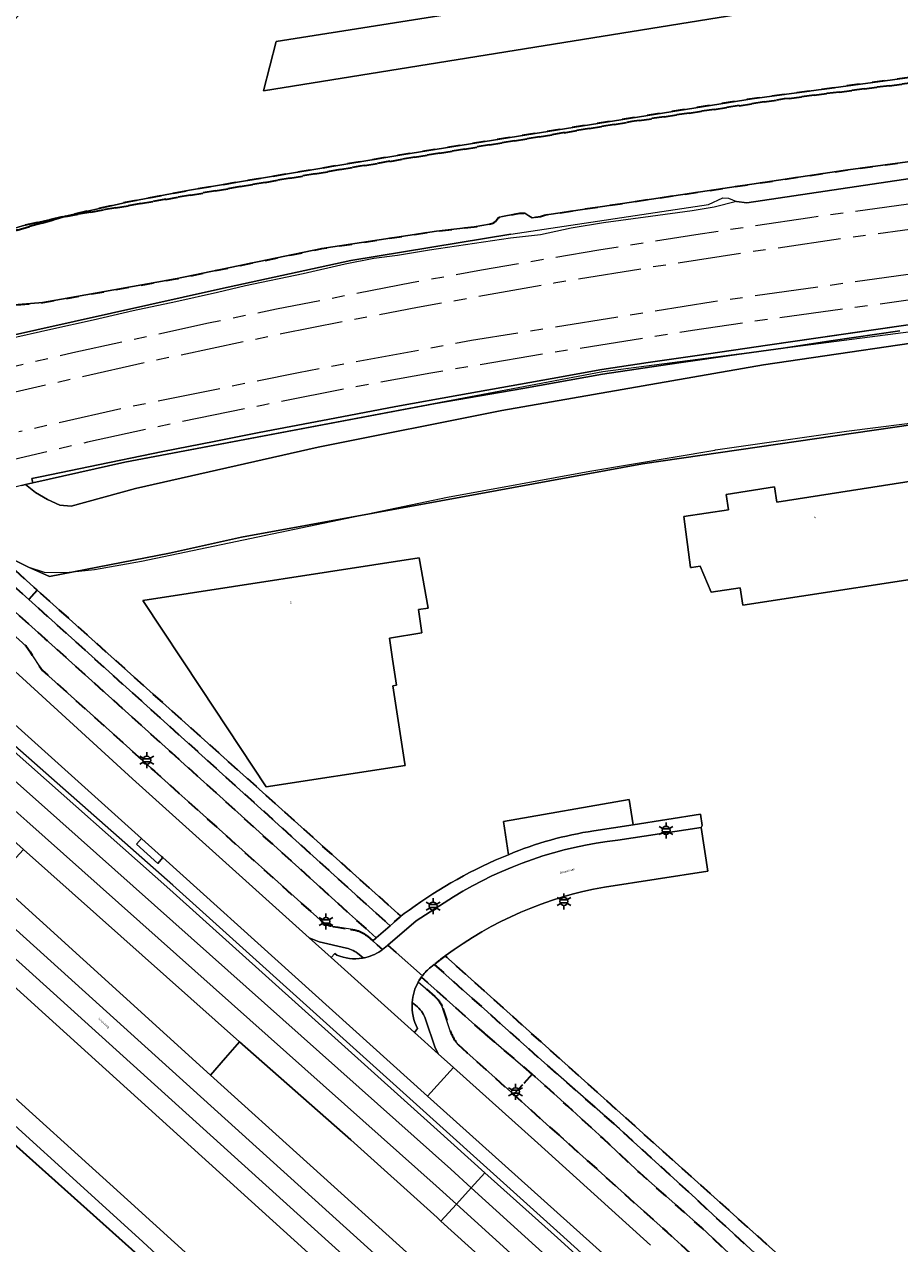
# Model space of a CAD drawing. Extents: x 105780 to 185197, y 477999 to 525027.
# Tile 162 of 256: x 108934 to 109072, y 478722 to 478915. Entities that reach past the tile are written whole.
import ezdxf
from ezdxf.enums import TextEntityAlignment as Align

# ---------------------------------------------------------------- set-up
doc = ezdxf.new("R2010")
doc.units = 0
doc.linetypes.add('AM-AS', pattern=[16, 10, -2, 2, -2])
doc.linetypes.add('XX-HIDDEN', pattern=[4, 2, -2])
for name, color, linetype, lineweight in [('B-GV-GR-GRAS_GAZON-G', 252, 'Continuous', 13), ('B-GV-GR-MATERIAALGRENS-G', 252, 'XX-HIDDEN', 35), ('B-RO-IE-MEUBILAIR_WEGMEUBILAIR-S', 252, 'Continuous', 25), ('B-RO-IE-TERREINAFSCHEIDING_KUNSTMATIG_HEKWERK-G', 252, 'IE-TERREINAFSCHEIDING-KUNSTMATIG', 18), ('B-RO-IE-TERREINAFSCHEIDING_KUNSTMATIG_SCHUTTING-G', 252, 'IE-TERREINAFSCHEIDING-KUNSTMATIG-DICHT', 18), ('B-WE-AM-AS_SPOOR-G', 252, 'AM-AS', 18), ('B-WE-GW-WATERGANG_SLOOT_INSTEEK-G', 252, 'Continuous', 30), ('B-XX-KG-KADASTRAAL_BEBOUWING-G', 252, 'Continuous', 20), ('B1-WE-GK-BESCHOEIING-G', 130, 'GK-BESCHOEIING', 35), ('B1-WE-GW-TALUD_KRUIN-G', 252, 'Continuous', 25), ('B1-WE-KW-KUNSTWERK_GELUIDSWERING_SCHERM-G', 170, 'Continuous', 18), ('B1-WE-OG-BEBOUWING-T18', 7, 'Continuous', 18), ('B1-WE-OG-TERREIN_ERF-GV', 252, 'Continuous', 18), ('B1-WE-OG-TOPOGRAFIE-T18', 10, 'Continuous', 18), ('B1-WE-OG-WEG-GV', 7, 'Continuous', 18), ('B1-WE-VH-VERHARDING_ASFALT-GV', 252, 'Continuous', 18), ('B1-WE-VH-VERHARDING_BETONSTRAATSTEEN-GV', 252, 'Continuous', 18), ('B1-WE-VH-VERHARDING_HALFVERHARDING-GV', 252, 'Continuous', 18), ('B1-WE-VH-VERHARDING_OPEN-GV', 252, 'Continuous', 18), ('B1-WE-VH-VERHARDING_TEGEL-GV', 252, 'Continuous', 18)]:
    doc.layers.add(name, color=color, linetype=linetype, lineweight=lineweight)
doc.styles.add('NLCS-ISO', font='NLCS-ISO.ttf')
doc.styles.add('NLCS-ISO-M200-T18', font='NLCS-ISO.ttf', dxfattribs={"height": 0.36})
doc.linetypes.add('GK-BESCHOEIING', pattern='A,30,-5,[1,NLCS.SHX,S=1,R=0,X=0,Y=0],-5', length=40)
doc.linetypes.add('IE-TERREINAFSCHEIDING-KUNSTMATIG', pattern='A,4,[82,NLCS.SHX,S=0.75,R=90,X=0,Y=0],4,-2', length=10)
doc.linetypes.add('IE-TERREINAFSCHEIDING-KUNSTMATIG-DICHT', pattern='A,8,-1,[82,NLCS.SHX,S=0.75,R=90,X=0,Y=0],-1', length=10)

# ---------------------------------------------------------------- blocks, each defined once
blk = doc.blocks.new('B-SIE-WEG_LICHTMAST-SO')
at = {"ltscale": 0.1}
for p, q in [((-1.1, 0.63), (-2.19, 1.27)), ((0, 1.27), (0, 2.53)), ((1.1, 0.63), (2.19, 1.27)), ((-1.1, -0.63), (-2.19, -1.27)), ((0, -1.27), (0, -2.53)), ((1.1, -0.63), (2.19, -1.27))]:
    blk.add_line(p, q, dxfattribs=at)
at = {"flags": 128}
for points in [[(-1.16, 0.5), (1.16, 0.5)], [(-1.16, -0.5), (1.16, -0.5)]]:
    blk.add_lwpolyline(points, dxfattribs=at)
at = {"ltscale": 0.1}
blk.add_circle((0, 0), 1.27, dxfattribs=at)
at = {"style": 'NLCS-ISO'}
blk.add_attdef('TYPE', text='', height=1.8, dxfattribs=at).set_placement((0, 2.53), align=Align.BOTTOM_CENTER)

msp = doc.modelspace()

# ---------------------------------------------------------------- linework, layer by layer
at = {"layer": 'B-GV-GR-GRAS_GAZON-G', "flags": 128}
for points in [[(109100.134, 478897.078), (109063.273, 478892.101), (109015.988, 478885.046), (109015.348, 478884.841), (109014.039, 478884.584), (109013.506, 478884.901), (109012.905, 478885.354), (109012.555, 478885.352), (109012.067, 478885.336), (109011.236, 478885.17), (109009.351, 478884.811), (109008.872, 478884.706), (109008.65, 478884.589), (109008.377, 478884.24), (109008.227, 478884.014), (109008.043, 478883.864), (109007.791, 478883.736), (109007.274, 478883.592), (109004.887, 478883.174), (108998.925, 478882.499), (108980.755, 478879.735), (108957.57, 478874.925), (108936.599, 478871.177), (108928.7, 478870.568)], [(108924.26, 478864.313), (108964.689, 478873.355), (108985.315, 478877.835), (109010.682, 478882.016), (109041.95, 478886.734), (109044.225, 478887.771), (109045.096, 478887.724), (109046.362, 478887.179), (109048.013, 478886.985), (109085.242, 478892.539)], [(109083.732, 478866.208), (109050.641, 478861.315), (109009.259, 478854.1), (108980.189, 478848.306), (108951.271, 478841.76), (108941.074, 478838.977), (108939.278, 478839.122), (108937.339, 478840.026), (108935.397, 478841.09), (108933.827, 478842.371), (108933.241, 478842.226)], [(109072.226, 478866.7), (109061.314, 478865.113), (109053.79, 478863.943), (109046.43, 478862.988), (109037.267, 478861.624), (109025.195, 478859.861), (109012.549, 478857.597), (108998.738, 478855.229), (108949.551, 478845.926), (108935.005, 478842.637), (108933.827, 478842.371), (108935.397, 478841.09), (108937.339, 478840.026), (108939.278, 478839.122), (108941.074, 478838.977), (108951.271, 478841.76), (108980.189, 478848.306), (109009.259, 478854.1), (109050.641, 478861.315), (109083.732, 478866.208)], [(108928.331, 478832.267), (108934.227, 478829.325), (108937.616, 478827.816), (108956.614, 478831.51), (108968.046, 478834.064), (108999.578, 478839.819), (109031.524, 478845.673), (109083.447, 478853.187)]]:
    msp.add_lwpolyline(points, dxfattribs=at)
at = {"layer": 'B-GV-GR-MATERIAALGRENS-G', "flags": 128}
for points in [[(108910.049, 478876.833), (108908.181, 478876.273), (108907.436, 478875.976), (108906.822, 478875.679), (108906.806, 478875.671), (108907.119, 478874.005), (108928.649, 478881.015), (108932.446, 478882.641), (108940.12, 478884.822), (108986.783, 478892.775), (109029.809, 478899.84), (109053.946, 478903.425), (109087.131, 478907.602), (109112.803, 478911.431), (109129.455, 478913.246), (109131.426, 478913.009), (109131.301, 478913.636), (109125.262, 478913.769), (109048.884, 478903.456), (108993.752, 478894.642), (108959.808, 478888.962), (108950.177, 478887.154), (108933.391, 478883.331), (108929.932, 478882.291), (108929.782, 478882.246), (108923.746, 478880.209), (108913.901, 478877.574), (108913.897, 478877.573)], [(109134.269, 478898.626), (109131.426, 478913.009), (109129.455, 478913.246), (109112.803, 478911.431), (109087.131, 478907.602), (109053.946, 478903.425), (109029.809, 478899.84), (108986.783, 478892.775), (108940.12, 478884.822), (108932.446, 478882.641), (108928.649, 478881.015), (108907.119, 478874.005), (108908.646, 478865.459), (108917.705, 478867.482), (108921.14, 478868.64), (108925.747, 478869.953), (108928.7, 478870.568), (108936.599, 478871.177), (108957.57, 478874.925), (108980.755, 478879.735), (108998.925, 478882.499), (109004.887, 478883.174), (109007.274, 478883.592), (109007.791, 478883.736), (109008.043, 478883.864), (109008.227, 478884.014), (109008.377, 478884.24), (109008.65, 478884.589), (109008.872, 478884.706), (109009.351, 478884.811), (109011.236, 478885.17), (109012.067, 478885.336), (109012.555, 478885.352), (109012.905, 478885.354), (109013.506, 478884.901), (109014.039, 478884.584), (109015.348, 478884.841), (109015.988, 478885.046), (109063.273, 478892.101), (109100.134, 478897.078), (109126.731, 478900.421), (109131.998, 478900.871), (109132.832, 478900.429)], [(108920.745, 478839.072), (108902.259, 478856.06), (108900.209, 478858.212), (108898.921, 478860.464), (108898.692, 478861.587), (108893.842, 478860.597), (108918.115, 478838.517), (108918.332, 478838.568), (108934.358, 478824.159), (108935.696, 478825.661), (108928.331, 478832.267), (108926.185, 478834.193)], [(108935.696, 478825.661), (108934.358, 478824.159), (108942.69, 478816.668), (108965.571, 478796.067), (108991.543, 478772.518), (108993.036, 478773.846), (108993.266, 478774.021)], [(109014.043, 478749.03), (109011.126, 478745.785), (109013.458, 478743.693), (109016.852, 478740.651), (109019.007, 478738.72), (109022.085, 478735.96), (109024.479, 478733.815), (109035.353, 478724.046), (109038.265, 478721.424), (109041.135, 478718.83), (109048.221, 478712.425), (109050.138, 478714.347), (109052.134, 478712.302), (109050.344, 478710.423), (109052.674, 478708.394), (109057.019, 478704.461), (109059.406, 478706.909), (109056.298, 478710.035), (109050.431, 478715.727), (109040.882, 478724.685), (109038.046, 478727.201), (109031.062, 478733.396), (109027.384, 478736.85), (109025.226, 478738.876), (109021.742, 478742.073), (109019.679, 478743.953), (109016.306, 478746.995)]]:
    msp.add_lwpolyline(points, close=True, dxfattribs=at)
for points in [[(108890.265, 478859.875), (108888.545, 478861.438), (108887.871, 478860.467), (108887.779, 478860.056), (108887.79, 478859.375), (108887.828, 478856.964), (108910.248, 478836.665), (108914.599, 478832.726), (108919.954, 478829.376), (108933.946, 478816.772), (108934.554, 478815.873), (108936.539, 478812.936), (108941.091, 478808.845), (108947.59, 478802.995), (108954.245, 478797.005), (108956.413, 478795.051), (108958.121, 478793.511), (108961.413, 478790.544), (108980.467, 478773.435)], [(108987.959, 478770.886), (108988.833, 478770.108), (108989.364, 478770.581), (108987.012, 478772.711), (108985.143, 478774.403), (108964.58, 478793.025), (108961.524, 478795.793), (108960.997, 478796.27), (108959.035, 478798.04), (108957.006, 478799.87), (108943.813, 478811.773), (108938.024, 478816.996), (108936.967, 478817.945), (108914.879, 478837.76), (108914.999, 478837.788), (108890.265, 478859.875)], [(108982.482, 478772.424), (108983.267, 478772.29), (108985.265, 478771.95)], [(108998.556, 478766.395), (109006.913, 478758.915), (109008.365, 478757.619), (109013.219, 478753.285), (109016.422, 478750.425), (109027.883, 478740.347), (109030.055, 478738.367), (109039.934, 478729.32), (109042.683, 478726.741), (109045.238, 478724.397), (109053.32, 478716.982), (109059.492, 478711.024), (109061.478, 478709.005), (109065.048, 478705.38), (109067.999, 478702.4), (109071.183, 478697.006), (109075.395, 478690.044), (109076.175, 478689.264), (109077.015, 478689.327), (109077.72, 478689.471), (109078.812, 478690.072), (109080.254, 478691.49), (109082.336, 478694.126), (109000.277, 478767.732)], [(109006.48, 478755.521), (109004.98, 478756.808), (108996.52, 478764.395), (108996.018, 478763.606), (108998.636, 478761.324)], [(108999.916, 478759.419), (109001.084, 478755.891)], [(109002.307, 478753.725), (109003.722, 478752.451), (109011.126, 478745.785), (109014.043, 478749.03), (109006.48, 478755.521)]]:
    msp.add_lwpolyline(points, dxfattribs=at)
for points in [[(108980.467, 478773.435, 0.1342982), (108982.482, 478772.424)], [(108985.265, 478771.95, -0.0556877), (108986.305, 478771.762)], [(108986.305, 478771.762, -0.0988156), (108987.959, 478770.886)], [(109000.277, 478767.732, 0.008532), (108998.556, 478766.395)], [(108998.636, 478761.324, -0.1290631), (108999.916, 478759.419)], [(109001.084, 478755.891, 0.1000807), (109002.307, 478753.725)]]:
    msp.add_lwpolyline(points, format="xyb", dxfattribs=at)
at = {"layer": 'B-RO-IE-TERREINAFSCHEIDING_KUNSTMATIG_HEKWERK-G', "flags": 128}
for points in [[(109134.269, 478898.626), (109131.301, 478913.636), (109125.262, 478913.769), (109048.884, 478903.456), (108993.752, 478894.642), (108959.808, 478888.962), (108950.177, 478887.154), (108933.391, 478883.331), (108929.782, 478882.246), (108923.746, 478880.209), (108906.805, 478875.675), (108908.935, 478863.841)], [(109153.338, 478876.459), (109154.557, 478861.015), (109153.392, 478860.823), (109151.648, 478860.836), (109123.801, 478857.933), (109082.151, 478853.071), (109063.787, 478850.76), (109043.047, 478847.828)], [(108920.745, 478839.072), (108928.322, 478832.708), (108930.552, 478831.159), (108934.227, 478829.325), (108936.804, 478828.511), (108940.272, 478828.456), (108944.738, 478828.943), (108952.187, 478830.219), (109000.66, 478840.393), (109023.173, 478844.495), (109042.948, 478847.812)], [(109123.855, 478628.282), (109077.5, 478670.35), (109018.48, 478723.73), (108957.15, 478778.96), (108917.78, 478813.64), (108883.15, 478845.6)]]:
    msp.add_lwpolyline(points, dxfattribs=at)
at = {"layer": 'B-RO-IE-TERREINAFSCHEIDING_KUNSTMATIG_SCHUTTING-G', "flags": 128}
for points in [[(108935.005, 478842.637), (108934.858, 478843.338), (108936.399, 478843.647), (108943.805, 478845.162), (108955.589, 478847.609), (108963.7, 478849.181), (108970.84, 478850.601), (108983.907, 478853.084), (108992.48, 478854.716), (109002.455, 478856.521), (109012.178, 478858.246), (109017.185, 478859.151), (109025.079, 478860.584), (109032.408, 478861.685), (109040.139, 478862.805), (109051.286, 478864.431), (109073.553, 478867.658), (109081.168, 478868.786), (109093.7, 478870.372), (109101.258, 478871.326), (109111.42, 478872.617), (109126.293, 478874.456), (109135.686, 478875.5), (109145.167, 478876.533), (109153.149, 478877.413), (109157.064, 478878.383)], [(109043.047, 478847.828), (109042.948, 478847.812)]]:
    msp.add_lwpolyline(points, dxfattribs=at)
at = {"layer": 'B-WE-AM-AS_SPOOR-G', "flags": 128}
for points in [[(109138.655, 478894.828), (109126.273, 478893.445), (109094.049, 478889.493), (109076.004, 478887.12), (109057.978, 478884.61), (109039.977, 478881.933), (109024.57, 478879.483), (109006.033, 478876.314), (108995.205, 478874.344), (108973.595, 478870.15), (108962.816, 478867.925), (108941.312, 478863.223), (108930.146, 478860.597)], [(109142.246, 478891.205), (109126.711, 478889.47), (109110.616, 478887.54), (109081.614, 478883.835), (109063.618, 478881.372), (109048.21, 478879.136), (109032.823, 478876.765), (109017.46, 478874.241), (108995.918, 478870.409), (108985.144, 478868.361), (108974.386, 478866.229), (108952.923, 478861.712), (108931.532, 478856.859), (108931.168, 478856.772)], [(109154.503, 478885.473), (109116.264, 478881.154), (109080.393, 478876.603), (109042.716, 478871.302), (109004.46, 478865.194), (108977.051, 478860.081), (108950.219, 478854.626), (108932.793, 478850.709)], [(109158.429, 478881.957), (109115.914, 478877.103), (109083.748, 478872.98), (109048.826, 478868.157), (109039.412, 478866.742), (109023.266, 478864.171), (109017.054, 478863.269), (108998.004, 478860.004), (108985.852, 478857.798), (108971.5, 478854.963), (108957.087, 478852.007), (108943.637, 478849.081), (108933.846, 478846.776)], [(108933.846, 478846.776), (108919.633, 478843.43), (108895.62, 478837.556), (108852.897, 478826.008), (108845.421, 478823.892)]]:
    msp.add_lwpolyline(points, dxfattribs=at)
at = {"layer": 'B-WE-GW-WATERGANG_SLOOT_INSTEEK-G', "flags": 128}
for points in [[(108980.839, 478696.236), (108951.763, 478723.028), (108922.209, 478749.873), (108896.297, 478773.21), (108876.894, 478792.467), (108875.65, 478793.579), (108874.146, 478794.782), (108872.464, 478795.77), (108871.971, 478795.922), (108865.225, 478797.99), (108860.665, 478798.15), (108857.013, 478797.945), (108855.927, 478796.497), (108857.672, 478796.43), (108866.869, 478794.045), (108868.774, 478793.357), (108870.285, 478792.503), (108872.179, 478791.162), (108877.334, 478786.974), (108904.067, 478763.23), (108933.924, 478736.249), (108964.3, 478709.041)], [(108964.3, 478709.041), (108933.924, 478736.249), (108904.067, 478763.23), (108877.334, 478786.974), (108872.179, 478791.162), (108870.285, 478792.503), (108868.774, 478793.357), (108866.869, 478794.045), (108857.672, 478796.43), (108858.486, 478777.559), (108906.434, 478734.337), (108925.701, 478717.306)]]:
    msp.add_lwpolyline(points, dxfattribs=at)
at = {"layer": 'B-XX-KG-KADASTRAAL_BEBOUWING-G', "flags": 128}
for points in [[(108973.519, 478912.519), (108971.532, 478904.719), (109064.95, 478919.821), (109066.644, 478926.877), (109066.201, 478927.221)], [(109081.495, 478844.045), (109052.782, 478839.582), (109052.408, 478841.99), (109044.747, 478840.799), (109045.121, 478838.391), (109038.033, 478837.289), (109039.126, 478829.219), (109039.275, 478829.241), (109040.649, 478829.449), (109042.386, 478825.319), (109046.963, 478826.029), (109047.393, 478823.273), (109083.851, 478828.886)], [(108996.163, 478830.784), (108952.431, 478824.039), (108961.639, 478810.086), (108971.912, 478794.52), (108993.936, 478797.916), (108993.903, 478798.132), (108991.975, 478810.507), (108992.586, 478810.602), (108991.948, 478814.746), (108991.437, 478818.06), (108996.553, 478818.919), (108996.032, 478822.576), (108997.575, 478822.818)]]:
    msp.add_lwpolyline(points, close=True, dxfattribs=at)
at = {"layer": 'B1-WE-GK-BESCHOEIING-G', "flags": 128}
msp.add_lwpolyline([(108875.582, 478788.397), (108877.334, 478786.974), (108883.291, 478781.683), (108904.067, 478763.23), (108931.893, 478738.084), (108933.924, 478736.249), (108964.3, 478709.041), (108990.311, 478685.746), (108991.801, 478684.412), (108993.174, 478682.962), (109000, 478675.751), (109007.124, 478667.888), (109011.033, 478663.717), (109018.557, 478655.691), (109031.078, 478642.761), (109033.462, 478640.459), (109042.999, 478631.251), (109053.846, 478620.941), (109066.803, 478608.933), (109071.598, 478604.341), (109083.609, 478592.839), (109087.358, 478589.505), (109088.502, 478588.488), (109088.633, 478588.307), (109089.663, 478586.881), (109090.184, 478586.16), (109090.516, 478585.325), (109091.053, 478583.973), (109091.101, 478583.659), (109091.363, 478581.927)], dxfattribs=at)
at = {"layer": 'B1-WE-GW-TALUD_KRUIN-G', "flags": 128}
for points in [[(108928.7, 478870.568), (108936.599, 478871.177), (108957.57, 478874.925), (108980.755, 478879.735), (108998.925, 478882.499), (109004.887, 478883.174), (109007.274, 478883.592), (109007.791, 478883.736), (109008.043, 478883.864), (109008.227, 478884.014), (109008.377, 478884.24), (109008.65, 478884.589), (109008.872, 478884.706), (109009.351, 478884.811), (109011.236, 478885.17), (109012.067, 478885.336), (109012.555, 478885.352), (109012.905, 478885.354), (109013.506, 478884.901), (109014.039, 478884.584), (109015.348, 478884.841), (109015.988, 478885.046), (109063.273, 478892.101), (109100.134, 478897.078)], [(109094.976, 478582.092), (109094.778, 478584.024), (109094.404, 478585.93), (109093.856, 478587.793), (109093.139, 478589.598), (109092.26, 478591.33), (109075.03, 478608.16), (109037.23, 478643.6), (108999, 478684.039), (108995.7, 478687.53), (108972.877, 478708.345), (108950.003, 478729.102), (108927.076, 478749.802), (108904.098, 478770.444), (108881.068, 478791.029), (108873.809, 478797.863)]]:
    msp.add_lwpolyline(points, dxfattribs=at)
at = {"layer": 'B1-WE-KW-KUNSTWERK_GELUIDSWERING_SCHERM-G', "flags": 128}
for points in [[(109010.682, 478882.016), (108985.315, 478877.835), (108964.689, 478873.355), (108924.26, 478864.313), (108912.935, 478860.391), (108908.932, 478859.316)], [(109162.886, 478877.966), (109157.38, 478877.371), (109152.127, 478876.232), (109136.997, 478874.731), (109025.231, 478860.24), (108949.551, 478845.926), (108933.827, 478842.371), (108929.218, 478841.23)]]:
    msp.add_lwpolyline(points, dxfattribs=at)
at = {"layer": 'B1-WE-OG-TERREIN_ERF-GV', "flags": 128}
for points in [[(108951.042, 478937.113), (108927.051, 478910.345), (108925.358, 478908.597), (108920.684, 478905.032), (108919.777, 478904.35), (108919.096, 478903.952), (108918.104, 478903.373), (108921.503, 478898.672), (108922.29, 478897.352), (108929.932, 478882.291), (108933.391, 478883.331), (108950.177, 478887.154), (108959.808, 478888.962), (108993.752, 478894.642), (109048.884, 478903.456), (109125.262, 478913.769)], [(109083.447, 478853.187), (109031.524, 478845.673), (108999.578, 478839.819), (108968.046, 478834.064), (108956.614, 478831.51), (108937.616, 478827.816), (108934.227, 478829.325), (108928.331, 478832.267), (108935.696, 478825.661), (108993.266, 478774.021), (108993.805, 478774.431), (108994.582, 478775.006)], [(109010.278, 478783.771), (109009.503, 478789.016), (109029.42, 478792.524), (109030.024, 478788.514), (109040.681, 478790.173), (109040.951, 478788.403), (109040.818, 478788.084), (109041.851, 478781.177), (109025.477, 478778.628)], [(109000.277, 478767.732), (109082.336, 478694.126)]]:
    msp.add_lwpolyline(points, dxfattribs=at)
for points in [[(108973.519, 478912.519), (109066.201, 478927.221), (109066.644, 478926.877), (109064.95, 478919.821), (108971.532, 478904.719)], [(109047.393, 478823.273), (109046.963, 478826.029), (109042.386, 478825.319), (109040.649, 478829.449), (109039.275, 478829.241), (109039.126, 478829.219), (109038.033, 478837.289), (109045.121, 478838.391), (109044.747, 478840.799), (109052.408, 478841.99), (109052.782, 478839.582), (109081.495, 478844.045), (109083.851, 478828.886)], [(108991.437, 478818.06), (108991.948, 478814.746), (108992.586, 478810.602), (108991.975, 478810.507), (108993.903, 478798.132), (108993.936, 478797.916), (108971.912, 478794.52), (108961.639, 478810.086), (108952.431, 478824.039), (108996.163, 478830.784), (108997.575, 478822.818), (108996.032, 478822.576), (108996.553, 478818.919)]]:
    msp.add_lwpolyline(points, close=True, dxfattribs=at)
at = {"layer": 'B1-WE-OG-TERREIN_ERF-GV'}
for points in [[(108994.582, 478775.006, -0.0606142), (109010.278, 478783.771)], [(109025.477, 478778.628, 0.1174337), (109000.277, 478767.732)]]:
    msp.add_lwpolyline(points, format="xyb", dxfattribs=at)
at = {"layer": 'B1-WE-OG-WEG-GV', "flags": 128}
for points in [[(109029.814, 478716.506), (109000, 478743.267), (108997.499, 478745.522), (108955.598, 478783.304), (108954.78, 478782.35), (108951.39, 478785.41), (108952.215, 478786.345), (108921.564, 478813.892), (108905.594, 478828.127), (108899.174, 478833.999), (108884.917, 478847.146), (108874.219, 478856.56), (108868.466, 478861.934), (108860.011, 478869.64), (108851.953, 478877.645), (108847.57, 478882.301), (108839.176, 478891.82), (108835.038, 478896.831), (108830.534, 478902.388), (108826.179, 478908.041), (108822.366, 478913.274), (108818.649, 478918.797)], [(108987.587, 478712.526), (108937.025, 478758.413), (108913.509, 478779.701), (108876.028, 478813.632), (108871.298, 478808.964), (108869.017, 478811.344), (108867.032, 478809.136), (108876.01, 478800.188), (108873.809, 478797.863), (108881.068, 478791.029), (108904.098, 478770.444), (108927.076, 478749.802), (108950.003, 478729.102), (108972.877, 478708.345)], [(108932.029, 478800.101), (108956.68, 478778.28), (108999, 478740.215), (109006.556, 478733.42), (109018.04, 478723.09), (109069.66, 478676.29)], [(108972.877, 478708.345), (108950.003, 478729.102), (108927.076, 478749.802), (108904.098, 478770.444), (108881.068, 478791.029), (108873.809, 478797.863), (108871.971, 478795.922), (108872.464, 478795.77), (108874.146, 478794.782), (108875.65, 478793.579), (108876.894, 478792.467), (108896.297, 478773.21), (108922.209, 478749.873), (108951.763, 478723.028), (108980.839, 478696.236)], [(109027.13, 478700.878), (108999.6, 478725.758), (108999, 478726.3), (108985.329, 478738.612), (108967.737, 478754.131), (108965.517, 478751.598), (108963.1, 478748.841), (108994.684, 478720.344)]]:
    msp.add_lwpolyline(points, dxfattribs=at)
at = {"layer": 'B1-WE-VH-VERHARDING_ASFALT-GV', "flags": 128}
for points in [[(108901.942, 478834.672), (108899.174, 478833.999), (108905.594, 478828.127), (108921.564, 478813.892), (108952.215, 478786.345), (108952.27, 478786.296), (108955.393, 478783.489), (108955.598, 478783.304), (108997.499, 478745.522), (109001.586, 478750.073), (108999.187, 478752.231), (108995.4, 478755.637), (108982.224, 478767.491), (108978.757, 478770.61), (108950.753, 478795.804), (108934.006, 478811.128), (108930.987, 478813.89), (108912.798, 478830.121), (108906.478, 478835.766)], [(109006.556, 478733.42), (108999, 478740.215), (108956.68, 478778.28), (108932.029, 478800.101), (108929.723, 478797.56), (108936.378, 478791.712), (109001.189, 478733.955), (109004.398, 478731.043)], [(109004.398, 478731.043), (109001.189, 478733.955), (108936.378, 478791.712), (108929.723, 478797.56), (108927.37, 478794.968), (108934.059, 478789.09), (108998.849, 478731.352), (109002.045, 478728.452)], [(109002.045, 478728.452), (108998.849, 478731.352), (108934.059, 478789.09), (108927.37, 478794.968), (108925.057, 478792.422), (108926.923, 478790.783), (108927.021, 478790.565), (108927.17, 478790.23), (108933.501, 478784.599), (108967.737, 478754.131), (108985.329, 478738.612), (108999, 478726.3), (108999.6, 478725.758)], [(108929.112, 478779.722), (108920.584, 478787.495), (108918.083, 478784.74), (108936.747, 478767.91), (108990.73, 478719.1), (108992.274, 478717.69), (108994.684, 478720.344), (108963.1, 478748.841)], [(108992.274, 478717.69), (108990.73, 478719.1), (108936.747, 478767.91), (108918.083, 478784.74), (108915.73, 478782.148), (108934.401, 478765.312), (108988.376, 478716.51), (108989.922, 478715.098)], [(108933.501, 478784.599), (108931.119, 478781.952), (108929.112, 478779.722), (108963.1, 478748.841), (108965.517, 478751.598), (108967.737, 478754.131)], [(108989.922, 478715.098), (108988.376, 478716.51), (108934.401, 478765.312), (108915.73, 478782.148), (108913.509, 478779.701), (108937.025, 478758.413), (108987.587, 478712.526)], [(109080.76, 478666.215), (109069.66, 478676.29), (109018.04, 478723.09), (109006.556, 478733.42), (109004.398, 478731.043), (109078.531, 478663.783)], [(109004.398, 478731.043), (109002.045, 478728.452), (109076.166, 478661.203), (109078.531, 478663.783)], [(109002.045, 478728.452), (108999.6, 478725.758), (109027.13, 478700.878), (109055.2, 478675.39), (109073.743, 478658.56), (109076.166, 478661.203)]]:
    msp.add_lwpolyline(points, close=True, dxfattribs=at)
msp.add_lwpolyline([(109032.756, 478721.932), (109014.927, 478738.07), (109001.586, 478750.073), (108997.499, 478745.522), (109000, 478743.267), (109029.814, 478716.506)], dxfattribs=at)
at = {"layer": 'B1-WE-VH-VERHARDING_BETONSTRAATSTEEN-GV', "flags": 128}
for points in [[(109029.42, 478792.524), (109009.503, 478789.016), (109010.278, 478783.771)], [(109023.796, 478787.544), (109030.024, 478788.514), (109029.42, 478792.524)], [(109041.851, 478781.177), (109040.818, 478788.084), (109027.626, 478786.077)], [(109025.477, 478778.628), (109041.851, 478781.177)], [(109001.574, 478777.08), (108995.7, 478773.295), (108991.203, 478769.439), (108992.504, 478768.296), (108996.661, 478764.583)], [(108978.757, 478770.61), (108982.224, 478767.491), (108982.804, 478768.131), (108983.128, 478767.854)], [(108984.649, 478768.989), (108980.338, 478769.995), (108978.757, 478770.61)], [(108992.504, 478768.296), (108991.203, 478769.439), (108991.146, 478769.39), (108990.371, 478768.738)], [(108983.128, 478767.854), (108982.804, 478768.131), (108982.224, 478767.491), (108995.4, 478755.637), (108995.881, 478756.244)], [(108987.141, 478767.391), (108987.206, 478767.402), (108987.272, 478767.413), (108986.653, 478767.958)], [(108987.272, 478767.413), (108987.206, 478767.402), (108987.141, 478767.391)], [(108996.018, 478763.606), (108996.52, 478764.395), (108996.59, 478764.49), (108996.661, 478764.583), (108992.504, 478768.296)], [(108998.002, 478765.942), (108998.523, 478766.368), (108998.556, 478766.395)], [(108995.052, 478760.39), (108995.047, 478760.325), (108995.043, 478760.26)], [(108995.043, 478760.26), (108995.047, 478760.325), (108995.052, 478760.39)], [(108995.876, 478759.683), (108995.052, 478760.39)], [(108995.881, 478756.244), (108995.4, 478755.637), (108999.187, 478752.231), (108998.656, 478753.321), (108997.228, 478757.575)]]:
    msp.add_lwpolyline(points, dxfattribs=at)
at = {"layer": 'B1-WE-VH-VERHARDING_BETONSTRAATSTEEN-GV'}
for points in [[(109027.626, 478786.077, 0.1107362), (109001.574, 478777.08)], [(109010.278, 478783.771, -0.0620621), (109023.796, 478787.544)], [(109000.277, 478767.732, -0.1174337), (109025.477, 478778.628)], [(108986.653, 478767.958, 0.128199), (108984.649, 478768.989)], [(108990.371, 478768.738, -0.09909), (108987.718, 478767.506)], [(108983.128, 478767.854, 0.1381175), (108987.141, 478767.391)], [(108987.141, 478767.391, -0.1381175), (108983.128, 478767.854)], [(108987.718, 478767.506, -0.0159372), (108987.272, 478767.413)], [(108998.556, 478766.395, -0.008532), (109000.277, 478767.732)], [(108996.661, 478764.583, -0.0610054), (108998.002, 478765.942)], [(108995.052, 478760.39, -0.1081636), (108996.018, 478763.606)], [(108995.043, 478760.26, 0.1329587), (108995.881, 478756.244)], [(108995.881, 478756.244, -0.1329587), (108995.043, 478760.26)], [(108997.228, 478757.575, 0.1335896), (108995.876, 478759.683)]]:
    msp.add_lwpolyline(points, format="xyb", dxfattribs=at)
at = {"layer": 'B1-WE-VH-VERHARDING_HALFVERHARDING-GV', "flags": 128}
for points in [[(109085.242, 478892.539), (109048.013, 478886.985), (109046.362, 478887.179), (109042.86, 478886.318), (109039.385, 478885.736), (109032.768, 478884.828), (109025.351, 478883.795), (109020.201, 478882.987), (109015.34, 478881.888), (109010.613, 478881.391), (108997.773, 478879.496), (108992.728, 478878.637), (108988.972, 478878.173), (108984.466, 478877.255), (108977.806, 478875.752), (108968.649, 478873.817), (108964.255, 478872.794), (108957.649, 478871.289), (108950.889, 478869.866), (108944.577, 478868.418), (108937.824, 478866.926), (108930.807, 478865.365)], [(108933.241, 478842.226), (108933.827, 478842.371), (108935.005, 478842.637), (108934.858, 478843.338), (108936.399, 478843.647), (108943.805, 478845.162), (108955.589, 478847.609), (108963.7, 478849.181), (108970.84, 478850.601), (108983.907, 478853.084), (108992.48, 478854.716), (109002.455, 478856.521), (109012.178, 478858.246), (109017.185, 478859.151), (109025.079, 478860.584), (109032.408, 478861.685), (109040.139, 478862.805), (109051.286, 478864.431), (109066.203, 478866.615), (109073.553, 478867.658)]]:
    msp.add_lwpolyline(points, dxfattribs=at)
at = {"layer": 'B1-WE-VH-VERHARDING_OPEN-GV', "flags": 128}
msp.add_lwpolyline([(109073.553, 478867.658), (109066.203, 478866.615), (109051.286, 478864.431), (109040.139, 478862.805), (109032.408, 478861.685), (109025.079, 478860.584), (109017.185, 478859.151), (109012.178, 478858.246), (109002.455, 478856.521), (108992.48, 478854.716), (108983.907, 478853.084), (108970.84, 478850.601), (108963.7, 478849.181), (108955.589, 478847.609), (108943.805, 478845.162), (108936.399, 478843.647), (108934.858, 478843.338), (108935.005, 478842.637), (108949.551, 478845.926), (108998.738, 478855.229), (109012.549, 478857.597), (109025.195, 478859.861), (109037.267, 478861.624), (109046.43, 478862.988), (109053.79, 478863.943), (109061.314, 478865.113), (109072.226, 478866.7)], dxfattribs=at)
at = {"layer": 'B1-WE-VH-VERHARDING_TEGEL-GV', "flags": 128}
for points in [[(108918.332, 478838.568), (108918.115, 478838.517), (108916.579, 478838.159), (108914.999, 478837.788), (108914.879, 478837.76), (108936.967, 478817.945), (108938.024, 478816.996), (108943.813, 478811.773), (108957.006, 478799.87), (108959.035, 478798.04), (108960.997, 478796.27), (108961.524, 478795.793), (108964.58, 478793.025), (108985.143, 478774.403), (108987.012, 478772.711), (108989.364, 478770.581), (108991.543, 478772.518), (108965.571, 478796.067), (108942.69, 478816.668), (108934.358, 478824.159)], [(108952.215, 478786.345), (108951.39, 478785.41), (108954.78, 478782.35), (108955.598, 478783.304), (108955.393, 478783.489), (108952.27, 478786.296)]]:
    msp.add_lwpolyline(points, close=True, dxfattribs=at)
for points in [[(108910.248, 478836.665), (108908.362, 478836.217), (108906.478, 478835.766), (108912.798, 478830.121), (108912.884, 478830.206), (108913.096, 478830.148), (108917.34, 478827.823), (108931.728, 478814.802), (108930.987, 478813.89), (108934.006, 478811.128), (108950.753, 478795.804), (108978.757, 478770.61), (108980.338, 478769.995), (108984.649, 478768.989)], [(108980.467, 478773.435), (108961.413, 478790.544), (108958.121, 478793.511), (108956.413, 478795.051), (108954.245, 478797.005), (108947.59, 478802.995), (108941.091, 478808.845), (108936.539, 478812.936), (108934.554, 478815.873), (108933.946, 478816.772), (108919.954, 478829.376), (108914.599, 478832.726), (108910.248, 478836.665)], [(109027.626, 478786.077), (109040.818, 478788.084), (109040.951, 478788.403), (109040.681, 478790.173), (109030.024, 478788.514), (109023.796, 478787.544)], [(108994.582, 478775.006), (108993.805, 478774.431), (108993.266, 478774.021), (108993.036, 478773.846), (108991.543, 478772.518), (108989.364, 478770.581), (108988.833, 478770.108), (108989.528, 478769.489), (108990.371, 478768.738), (108991.146, 478769.39), (108991.203, 478769.439), (108995.7, 478773.295), (109001.574, 478777.08)], [(108985.265, 478771.95), (108983.267, 478772.29), (108982.482, 478772.424)], [(108990.371, 478768.738), (108989.528, 478769.489), (108988.833, 478770.108), (108987.959, 478770.886)], [(108986.653, 478767.958), (108987.272, 478767.413)], [(109045.238, 478724.397), (109042.683, 478726.741), (109039.934, 478729.32), (109030.055, 478738.367), (109027.883, 478740.347), (109016.422, 478750.425), (109013.219, 478753.285), (109008.365, 478757.619), (109006.913, 478758.915), (108998.556, 478766.395), (108998.523, 478766.368), (108998.002, 478765.942)], [(108998.636, 478761.324), (108996.018, 478763.606)], [(108996.661, 478764.583), (108996.59, 478764.49), (108996.52, 478764.395), (109004.98, 478756.808), (109006.48, 478755.521), (109014.043, 478749.03), (109016.306, 478746.995), (109019.679, 478743.953), (109021.742, 478742.073), (109025.226, 478738.876), (109027.384, 478736.85), (109031.062, 478733.396), (109038.046, 478727.201), (109040.882, 478724.685), (109050.431, 478715.727)], [(108995.052, 478760.39), (108995.876, 478759.683)], [(109001.084, 478755.891), (108999.916, 478759.419)], [(108997.228, 478757.575), (108998.656, 478753.321), (108999.187, 478752.231), (109001.586, 478750.073), (109014.927, 478738.07), (109032.756, 478721.932)], [(109035.353, 478724.046), (109024.479, 478733.815), (109022.085, 478735.96), (109019.007, 478738.72), (109016.852, 478740.651), (109013.458, 478743.693), (109011.126, 478745.785), (109003.722, 478752.451), (109002.307, 478753.725)], [(109053.32, 478716.982), (109045.238, 478724.397)], [(109038.265, 478721.424), (109035.353, 478724.046)]]:
    msp.add_lwpolyline(points, dxfattribs=at)
at = {"layer": 'B1-WE-VH-VERHARDING_TEGEL-GV'}
for points in [[(109001.574, 478777.08, -0.1107362), (109027.626, 478786.077)], [(109023.796, 478787.544, 0.0620621), (109010.278, 478783.771)], [(109010.278, 478783.771, 0.0606142), (108994.582, 478775.006)], [(108982.482, 478772.424, -0.1342982), (108980.467, 478773.435)], [(108986.305, 478771.762, 0.0556877), (108985.265, 478771.95)], [(108987.959, 478770.886, 0.0988156), (108986.305, 478771.762)], [(108984.649, 478768.989, -0.128199), (108986.653, 478767.958)], [(108987.718, 478767.506, 0.09909), (108990.371, 478768.738)], [(108987.272, 478767.413, 0.0159372), (108987.718, 478767.506)], [(108998.002, 478765.942, 0.0610054), (108996.661, 478764.583)], [(108996.018, 478763.606, 0.1081636), (108995.052, 478760.39)], [(108999.916, 478759.419, 0.1290631), (108998.636, 478761.324)], [(108995.876, 478759.683, -0.1335896), (108997.228, 478757.575)], [(109002.307, 478753.725, -0.1000807), (109001.084, 478755.891)]]:
    msp.add_lwpolyline(points, format="xyb", dxfattribs=at)

# ---------------------------------------------------------------- block references
at = {"layer": 'B-RO-IE-MEUBILAIR_WEGMEUBILAIR-S', "xscale": 0.5, "yscale": 0.5, "zscale": 0.5}
for p in [(108953.041, 478798.72), (109035.236, 478787.622), (108998.361, 478775.633), (109019.072, 478776.375), (108981.398, 478773.183), (109011.407, 478746.236)]:
    msp.add_blockref('B-SIE-WEG_LICHTMAST-SO', p, dxfattribs=at)

# ---------------------------------------------------------------- texts
at = {"layer": 'B1-WE-OG-BEBOUWING-T18', "style": 'NLCS-ISO-M200-T18'}
for s, p in [('4', (109058.773, 478837.21)), ('2', (108975.824, 478823.698))]:
    msp.add_text(s, height=0.36, rotation=10.6, dxfattribs=at).set_placement(p, align=Align.MIDDLE)
at = {"layer": 'B1-WE-OG-TOPOGRAFIE-T18', "style": 'NLCS-ISO-M200-T18'}
for s, rotation, p in [('Bloemlaan', 15.5, (109019.629, 478781.205)), ('Kruisweg', 317.7, (108946.222, 478757.087))]:
    msp.add_text(s, height=0.36, rotation=rotation, dxfattribs=at).set_placement(p, align=Align.MIDDLE)

doc.saveas('drawing.dxf')
